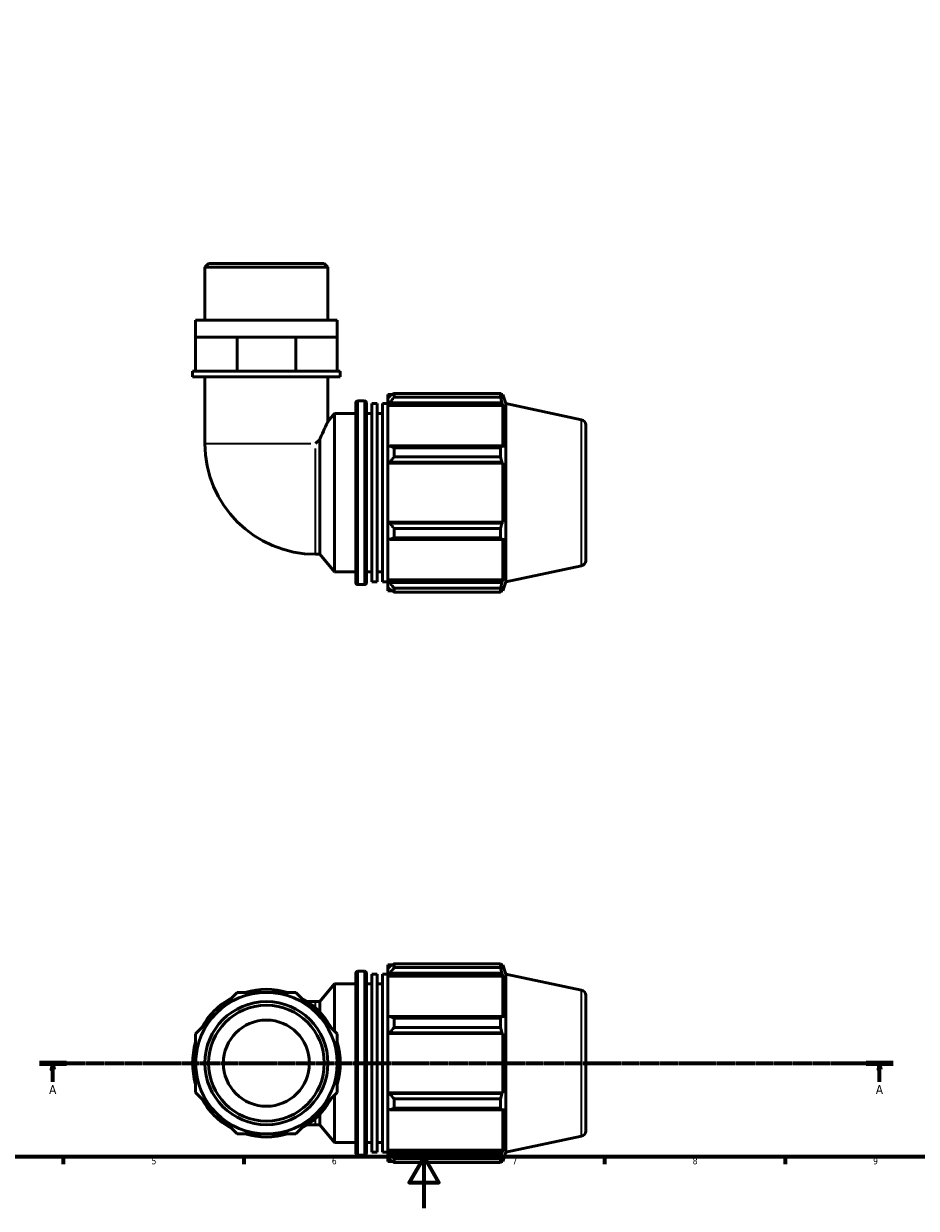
# Model space of a CAD drawing. Header units: millimetres. Extents: x 0 to 931, y 0 to 920.
# Tile 2 of 6: x 265 to 612, y 0 to 460. Entities that reach past the tile are written whole.
import ezdxf

# ---------------------------------------------------------------- set-up
doc = ezdxf.new("R2010")
doc.units = ezdxf.units.MM
doc.linetypes.add('CHAIN', pattern=[0.7087, 0.4724, -0.0591, 0.1181, -0.0591])
for name, color, linetype, lineweight in [('Border (ISO)', 7, 'Continuous', 70), ('Section Line (ISO)', 7, 'CHAIN', 70), ('Visible (ISO)', 7, 'Continuous', 50), ('Visible Narrow (ISO)', 7, 'Continuous', 35)]:
    doc.layers.add(name, color=color, linetype=linetype, lineweight=lineweight)
doc.styles.add('Label Text (ISO)', font='tahoma.ttf')
doc.styles.add('Note Text (ISO)', font='tahoma.ttf')

# ---------------------------------------------------------------- blocks, each defined once
blk = doc.blocks.new('Borders Default Border')
at = {"layer": 'Border (ISO)'}
for p, q in [((280.33, 20), (280.33, 17.1)), ((350.42, 20), (350.42, 17.1)), ((490.58, 20), (490.58, 17.1)), ((560.67, 20), (560.67, 17.1))]:
    blk.add_line(p, q, dxfattribs=at)
at = {"layer": 'Border (ISO)', "flags": 128}
for points in [[(20, 20), (20, 574), (821, 574), (821, 20), (20, 20)], [(420.5, 0), (420.5, 20), (414.73, 10), (426.27, 10), (420.5, 20)]]:
    blk.add_lwpolyline(points, dxfattribs=at)
at = {"layer": 'Border (ISO)', "color": 232, "true_color": 0xca0064, "char_height": 2.5, "attachment_point": 7, "style": 'Note Text (ISO)'}
for s, insert in [('5', (314.64, 17.05)), ('6', (384.66, 17.05)), ('7', (454.77, 17.1)), ('8', (524.81, 17.04)), ('9', (594.88, 17.05))]:
    blk.add_mtext(s, dxfattribs=dict(at, insert=insert))
blk = doc.blocks.new('2dTransSection0')
at = {"layer": 'Section Line (ISO)', "linetype": 'CHAIN'}
blk.add_line((271.1, 56.35), (602.63, 56.35), dxfattribs=at)
at = {"layer": 'Section Line (ISO)', "linetype": 'Continuous', "lineweight": 140}
for p, q in [((271.1, 56.35), (281.55, 56.35)), ((592.18, 56.35), (602.63, 56.35))]:
    blk.add_line(p, q, dxfattribs=at)
at = {"layer": 'Section Line (ISO)', "linetype": 'Continuous'}
for p, q in [((276.33, 56.35), (275.83, 53.85)), ((276.33, 53.85), (276.33, 56.35)), ((276.83, 53.85), (276.33, 56.35)), ((597.4, 56.35), (596.9, 53.85)), ((597.4, 53.85), (597.4, 56.35)), ((597.9, 53.85), (597.4, 56.35)), ((275.83, 53.85), (276.83, 53.85)), ((276.33, 49.12), (276.33, 53.85)), ((596.9, 53.85), (597.9, 53.85)), ((597.4, 49.12), (597.4, 53.85))]:
    blk.add_line(p, q, dxfattribs=at)
at = {"layer": 'Section Line (ISO)', "linetype": 'Continuous', "flags": 128}
for points in [[(276.83, 53.85), (276.33, 56.35), (275.83, 53.85), (276.83, 53.85)], [(597.9, 53.85), (597.4, 56.35), (596.9, 53.85), (597.9, 53.85)]]:
    blk.add_lwpolyline(points, dxfattribs=at)
at = {"layer": 'Section Line (ISO)'}
for points in [[(276.83, 53.85), (276.33, 56.35), (275.83, 53.85), (276.83, 53.85)], [(597.9, 53.85), (597.4, 56.35), (596.9, 53.85), (597.9, 53.85)]]:
    blk.add_solid(points, dxfattribs=at)
at = {"layer": 'Section Line (ISO)', "char_height": 3.5, "attachment_point": 7, "style": 'Label Text (ISO)'}
for insert in [(274.84, 44.35), (595.91, 44.35)]:
    blk.add_mtext('A', dxfattribs=dict(at, insert=insert))

msp = doc.modelspace()

# ---------------------------------------------------------------- linework, layer by layer
at = {"layer": 'Visible (ISO)'}
for p, q in [((336.789, 366.806), (335.355, 365.372)), ((335.355, 344.806), (335.355, 365.372)), ((383.158, 365.372), (335.355, 365.372)), ((336.789, 366.806), (381.724, 366.806)), ((381.724, 366.806), (383.158, 365.372)), ((383.158, 344.806), (383.158, 365.372)), ((386.743, 344.806), (331.77, 344.806)), ((331.77, 338.206), (331.77, 344.806)), ((386.743, 338.206), (386.743, 344.806)), ((331.77, 338.206), (339.82, 338.206)), ((331.77, 325.006), (331.77, 338.206)), ((339.82, 338.206), (347.871, 338.206)), ((347.871, 325.006), (347.871, 338.206)), ((347.871, 338.206), (359.256, 338.206)), ((359.256, 338.206), (370.642, 338.206)), ((370.642, 338.206), (378.692, 338.206)), ((370.642, 325.006), (370.642, 338.206)), ((378.692, 338.206), (386.743, 338.206)), ((386.743, 325.006), (386.743, 338.206)), ((331.77, 325.006), (330.575, 325.006)), ((330.575, 322.806), (330.575, 325.006)), ((387.938, 322.806), (330.575, 322.806)), ((334.027, 325.006), (331.77, 325.006)), ((345.614, 325.006), (334.027, 325.006)), ((335.355, 322.806), (335.355, 296.927)), ((347.871, 325.006), (345.614, 325.006)), ((351.063, 325.006), (347.871, 325.006)), ((367.449, 325.006), (351.063, 325.006)), ((370.642, 325.006), (367.449, 325.006)), ((372.899, 325.006), (370.642, 325.006)), ((384.486, 325.006), (372.899, 325.006)), ((383.158, 322.806), (383.158, 305.515)), ((386.743, 325.006), (384.486, 325.006)), ((387.938, 325.006), (386.743, 325.006)), ((387.938, 322.806), (387.938, 325.006)), ((394.776, 313.476), (397.31, 313.476)), ((406.376, 315.936), (406.376, 314.562)), ((406.376, 315.936), (408.122, 315.936)), ((407.196, 315.344), (406.376, 314.562)), ((406.376, 311.991), (406.376, 314.562)), ((408.836, 316.384), (408.836, 314.901)), ((408.836, 316.384), (450.173, 316.384)), ((450.173, 314.901), (408.836, 314.901)), ((450.173, 314.901), (450.173, 316.384)), ((450.406, 315.936), (451.106, 315.936)), ((451.106, 314.171), (450.706, 315.344)), ((452.256, 312.395), (451.106, 315.936)), ((451.106, 314.171), (451.106, 315.936)), ((383.158, 305.515), (385.71, 308.556)), ((385.71, 247.056), (385.71, 308.556)), ((385.71, 308.556), (393.976, 308.556)), ((393.976, 242.936), (393.976, 312.676)), ((398.11, 312.676), (398.11, 242.936)), ((398.11, 308.556), (400.176, 308.556)), ((400.176, 243.206), (400.176, 312.406)), ((400.176, 312.406), (402.243, 312.406)), ((402.243, 243.206), (402.243, 312.406)), ((402.243, 308.556), (404.31, 308.556)), ((404.31, 243.206), (404.31, 312.406)), ((404.31, 312.406), (406.376, 312.406)), ((406.376, 311.991), (407.196, 312.719)), ((406.376, 311.628), (406.376, 311.991)), ((406.376, 311.628), (406.376, 295.602)), ((406.376, 311.628), (451.106, 311.628)), ((407.196, 312.719), (450.706, 312.719)), ((450.706, 312.719), (451.106, 311.628)), ((451.106, 295.412), (451.106, 311.628)), ((452.256, 243.217), (452.256, 312.395)), ((481.672, 306.143), (452.256, 312.395)), ((483.256, 304.186), (483.256, 251.426)), ((379.963, 298.513), (378.378, 296.927)), ((379.963, 253.904), (379.963, 298.513)), ((407.196, 295.98), (406.376, 295.602)), ((406.376, 289.395), (406.376, 295.602)), ((450.706, 295.98), (407.196, 295.98)), ((408.836, 295.268), (408.836, 291.689)), ((408.836, 295.268), (450.173, 295.268)), ((450.173, 291.689), (450.173, 295.268)), ((451.106, 295.412), (450.706, 295.98)), ((450.173, 291.689), (408.836, 291.689)), ((406.376, 289.395), (407.196, 289.642)), ((406.376, 289.272), (406.376, 289.395)), ((406.376, 289.272), (406.376, 266.34)), ((406.376, 289.272), (451.106, 289.272)), ((407.196, 289.642), (450.706, 289.642)), ((450.706, 289.642), (451.106, 289.272)), ((451.106, 266.34), (451.106, 289.272)), ((406.376, 266.217), (406.376, 266.34)), ((406.376, 266.34), (451.106, 266.34)), ((407.196, 265.97), (406.376, 266.217)), ((406.376, 260.01), (406.376, 266.217)), ((450.706, 265.97), (407.196, 265.97)), ((408.836, 263.923), (408.836, 260.344)), ((408.836, 263.923), (450.173, 263.923)), ((450.173, 260.344), (450.173, 263.923)), ((451.106, 266.34), (450.706, 265.97)), ((406.376, 260.01), (407.196, 259.632)), ((406.376, 260.01), (406.376, 243.984)), ((407.196, 259.632), (450.706, 259.632)), ((450.173, 260.344), (408.836, 260.344)), ((450.706, 259.632), (451.106, 260.2)), ((451.106, 243.984), (451.106, 260.2)), ((378.378, 253.904), (379.963, 253.904)), ((379.963, 253.904), (385.71, 247.056)), ((481.672, 249.469), (452.256, 243.217)), ((385.71, 247.056), (393.976, 247.056)), ((398.11, 247.056), (400.176, 247.056)), ((402.243, 247.056), (404.31, 247.056)), ((406.376, 243.621), (406.376, 243.984)), ((406.376, 243.984), (451.106, 243.984)), ((451.106, 243.984), (450.706, 242.893)), ((394.776, 242.136), (397.31, 242.136)), ((400.176, 243.206), (402.243, 243.206)), ((404.31, 243.206), (406.376, 243.206)), ((406.376, 241.05), (406.376, 243.621)), ((407.196, 242.893), (406.376, 243.621)), ((406.376, 241.05), (407.196, 240.268)), ((406.376, 241.05), (406.376, 239.676)), ((406.376, 239.676), (408.122, 239.676)), ((450.706, 242.893), (407.196, 242.893)), ((408.836, 240.711), (408.836, 239.228)), ((408.836, 240.711), (450.173, 240.711)), ((450.173, 239.228), (408.836, 239.228)), ((450.173, 239.228), (450.173, 240.711)), ((450.406, 239.676), (451.106, 239.676)), ((450.706, 240.268), (451.106, 241.441)), ((452.256, 243.217), (451.106, 239.676)), ((451.106, 239.676), (451.106, 241.441)), ((394.776, 92.02), (397.31, 92.02)), ((406.376, 94.48), (406.376, 93.106)), ((406.376, 94.48), (408.122, 94.48)), ((407.196, 93.888), (406.376, 93.106)), ((406.376, 90.535), (406.376, 93.106)), ((408.836, 94.928), (408.836, 93.445)), ((408.836, 94.928), (450.173, 94.928)), ((450.173, 93.445), (408.836, 93.445)), ((450.173, 93.445), (450.173, 94.928)), ((450.406, 94.48), (451.106, 94.48)), ((451.106, 92.715), (450.706, 93.888)), ((452.256, 90.939), (451.106, 94.48)), ((451.106, 92.715), (451.106, 94.48)), ((393.976, 21.48), (393.976, 91.22)), ((398.11, 91.22), (398.11, 21.48)), ((400.176, 21.75), (400.176, 90.95)), ((400.176, 90.95), (402.243, 90.95)), ((402.243, 21.75), (402.243, 90.95)), ((404.31, 21.75), (404.31, 90.95)), ((404.31, 90.95), (406.376, 90.95)), ((406.376, 90.535), (407.196, 91.262)), ((406.376, 90.171), (406.376, 90.535)), ((406.376, 90.171), (406.376, 74.145)), ((406.376, 90.171), (451.106, 90.171)), ((407.196, 91.262), (450.706, 91.262)), ((450.706, 91.262), (451.106, 90.171)), ((451.106, 73.956), (451.106, 90.171)), ((452.256, 21.76), (452.256, 90.939)), ((481.672, 84.686), (452.256, 90.939)), ((347.871, 83.836), (339.82, 75.786)), ((359.256, 83.836), (347.871, 83.836)), ((370.642, 83.836), (359.256, 83.836)), ((378.692, 75.786), (370.642, 83.836)), ((379.963, 80.251), (385.71, 87.1)), ((385.71, 68.768), (385.71, 87.1)), ((385.71, 87.1), (393.976, 87.1)), ((398.11, 87.1), (400.176, 87.1)), ((402.243, 87.1), (404.31, 87.1)), ((378.378, 80.251), (375.111, 80.251)), ((378.378, 80.251), (379.963, 80.251)), ((379.963, 76.196), (379.963, 80.251)), ((483.256, 82.73), (483.256, 29.969)), ((339.82, 75.786), (331.77, 67.735)), ((386.743, 67.735), (378.692, 75.786)), ((407.196, 74.524), (406.376, 74.145)), ((406.376, 67.939), (406.376, 74.145)), ((450.706, 74.524), (407.196, 74.524)), ((408.836, 73.812), (408.836, 70.232)), ((408.836, 73.812), (450.173, 73.812)), ((450.173, 70.232), (450.173, 73.812)), ((451.106, 73.956), (450.706, 74.524)), ((450.173, 70.232), (408.836, 70.232)), ((331.77, 67.735), (331.77, 56.35)), ((386.743, 56.35), (386.743, 67.735)), ((406.376, 67.939), (407.196, 68.185)), ((406.376, 67.816), (406.376, 67.939)), ((406.376, 67.816), (406.376, 44.884)), ((406.376, 67.816), (451.106, 67.816)), ((407.196, 68.185), (450.706, 68.185)), ((450.706, 68.185), (451.106, 67.816)), ((451.106, 44.884), (451.106, 67.816)), ((331.77, 56.35), (331.77, 44.964)), ((386.743, 44.964), (386.743, 56.35)), ((331.77, 44.964), (339.82, 36.914)), ((378.692, 36.914), (386.743, 44.964)), ((385.71, 25.6), (385.71, 43.931)), ((406.376, 44.76), (406.376, 44.884)), ((406.376, 44.884), (451.106, 44.884)), ((406.376, 38.554), (406.376, 44.76)), ((407.196, 44.514), (406.376, 44.76)), ((450.706, 44.514), (407.196, 44.514)), ((408.836, 42.467), (408.836, 38.887)), ((408.836, 42.467), (450.173, 42.467)), ((450.173, 38.887), (450.173, 42.467)), ((451.106, 44.884), (450.706, 44.514)), ((339.82, 36.914), (347.871, 28.863)), ((370.642, 28.863), (378.692, 36.914)), ((406.376, 38.554), (406.376, 22.528)), ((406.376, 38.554), (407.196, 38.175)), ((407.196, 38.175), (450.706, 38.175)), ((450.173, 38.887), (408.836, 38.887)), ((450.706, 38.175), (451.106, 38.743)), ((451.106, 22.528), (451.106, 38.743)), ((375.111, 32.448), (378.378, 32.448)), ((378.378, 32.448), (379.963, 32.448)), ((379.963, 32.448), (379.963, 36.503)), ((379.963, 32.448), (385.71, 25.6)), ((347.871, 28.863), (359.256, 28.863)), ((359.256, 28.863), (370.642, 28.863)), ((481.672, 28.013), (452.256, 21.76)), ((385.71, 25.6), (393.976, 25.6)), ((398.11, 25.6), (400.176, 25.6)), ((402.243, 25.6), (404.31, 25.6)), ((394.776, 20.68), (397.31, 20.68)), ((400.176, 21.75), (402.243, 21.75)), ((404.31, 21.75), (406.376, 21.75)), ((406.376, 22.164), (406.376, 22.528)), ((406.376, 22.528), (451.106, 22.528)), ((406.376, 19.593), (406.376, 22.164)), ((407.196, 21.437), (406.376, 22.164)), ((406.376, 19.593), (406.376, 18.22)), ((406.376, 19.593), (407.196, 18.811)), ((450.706, 21.437), (407.196, 21.437)), ((408.836, 19.254), (408.836, 17.772)), ((408.836, 19.254), (450.173, 19.254)), ((450.173, 17.772), (450.173, 19.254)), ((451.106, 22.528), (450.706, 21.437)), ((450.706, 18.811), (451.106, 19.984)), ((452.256, 21.76), (451.106, 18.22)), ((451.106, 18.22), (451.106, 19.984)), ((406.376, 18.22), (408.122, 18.22)), ((450.173, 17.772), (408.836, 17.772)), ((450.406, 18.22), (451.106, 18.22))]:
    msp.add_line(p, q, dxfattribs=at)
for radius in [27.487, 23.901, 22.467, 16.731]:
    msp.add_circle((359.256, 56.35), radius, dxfattribs=at)
for centre, radius, start, end in [((394.776, 312.676), 0.8, 90, 180), ((397.31, 312.676), 0.8, 0, 90), ((481.256, 304.186), 2, 0, 78), ((378.378, 296.927), 43.023, 180, 270), ((481.256, 251.426), 2, 282, 0), ((394.776, 242.936), 0.8, 180, 270), ((397.31, 242.936), 0.8, 270, 0), ((394.776, 91.22), 0.8, 90, 180), ((397.31, 91.22), 0.8, 0, 90), ((359.256, 56.35), 28.682, 73.40216, 106.59784), ((481.256, 82.73), 2, 0, 78), ((359.256, 56.35), 28.682, 118.40216, 151.59784), ((359.256, 56.35), 28.682, 28.40216, 61.59784), ((359.256, 56.35), 28.682, 163.40216, 196.59784), ((359.256, 56.35), 28.682, 343.40216, 16.59784), ((359.256, 56.35), 28.682, 208.40216, 241.59784), ((359.256, 56.35), 28.682, 298.40216, 331.59784), ((359.256, 56.35), 28.682, 253.40216, 286.59784), ((481.256, 29.969), 2, 282, 0), ((394.776, 21.48), 0.8, 180, 270), ((397.31, 21.48), 0.8, 270, 0)]:
    msp.add_arc(centre, radius, start, end, dxfattribs=at)
for points, weights in [([(408.836, 316.384), (407.984, 315.854), (407.196, 315.344)], [1.01785635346, 1.01261861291, 1.00658545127]), ([(407.196, 312.719), (407.984, 313.788), (408.836, 314.901)], [1.00658545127, 1.01261861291, 1.01785635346]), ([(450.173, 316.384), (450.45, 315.854), (450.706, 315.344)], [1, 1.00184242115, 1.00286889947]), ([(450.706, 312.719), (450.45, 313.788), (450.173, 314.901)], [1.00286889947, 1.00184242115, 1]), ([(408.836, 295.268), (407.984, 295.632), (407.196, 295.98)], [1.01785635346, 1.01261861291, 1.00658545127]), ([(450.173, 295.268), (450.45, 295.632), (450.706, 295.98)], [1, 1.00184242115, 1.00286889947]), ([(407.196, 289.642), (407.984, 290.644), (408.836, 291.689)], [1.00658545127, 1.01261861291, 1.01785635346]), ([(450.706, 289.642), (450.45, 290.644), (450.173, 291.689)], [1.00286889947, 1.00184242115, 1]), ([(408.836, 263.923), (407.984, 264.968), (407.196, 265.97)], [1.01785635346, 1.01261861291, 1.00658545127]), ([(450.173, 263.923), (450.45, 264.968), (450.706, 265.97)], [1, 1.00184242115, 1.00286889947]), ([(407.196, 259.632), (407.984, 259.98), (408.836, 260.344)], [1.00658545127, 1.01261861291, 1.01785635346]), ([(450.706, 259.632), (450.45, 259.98), (450.173, 260.344)], [1.00286889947, 1.00184242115, 1]), ([(408.836, 240.711), (407.984, 241.824), (407.196, 242.893)], [1.01785635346, 1.01261861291, 1.00658545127]), ([(407.196, 240.268), (407.984, 239.758), (408.836, 239.228)], [1.00658545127, 1.01261861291, 1.01785635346]), ([(450.173, 240.711), (450.45, 241.824), (450.706, 242.893)], [1, 1.00184242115, 1.00286889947]), ([(450.706, 240.268), (450.45, 239.758), (450.173, 239.228)], [1.00286889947, 1.00184242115, 1]), ([(408.836, 94.928), (407.984, 94.397), (407.196, 93.888)], [1.01785635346, 1.01261861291, 1.00658545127]), ([(407.196, 91.262), (407.984, 92.331), (408.836, 93.445)], [1.00658545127, 1.01261861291, 1.01785635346]), ([(450.173, 94.928), (450.45, 94.397), (450.706, 93.888)], [1, 1.00184242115, 1.00286889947]), ([(450.706, 91.262), (450.45, 92.331), (450.173, 93.445)], [1.00286889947, 1.00184242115, 1]), ([(408.836, 73.812), (407.984, 74.175), (407.196, 74.524)], [1.01785635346, 1.01261861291, 1.00658545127]), ([(450.173, 73.812), (450.45, 74.175), (450.706, 74.524)], [1, 1.00184242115, 1.00286889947]), ([(407.196, 68.185), (407.984, 69.188), (408.836, 70.232)], [1.00658545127, 1.01261861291, 1.01785635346]), ([(450.706, 68.185), (450.45, 69.188), (450.173, 70.232)], [1.00286889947, 1.00184242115, 1]), ([(408.836, 42.467), (407.984, 43.511), (407.196, 44.514)], [1.01785635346, 1.01261861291, 1.00658545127]), ([(450.173, 42.467), (450.45, 43.511), (450.706, 44.514)], [1, 1.00184242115, 1.00286889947]), ([(407.196, 38.175), (407.984, 38.524), (408.836, 38.887)], [1.00658545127, 1.01261861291, 1.01785635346]), ([(450.706, 38.175), (450.45, 38.524), (450.173, 38.887)], [1.00286889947, 1.00184242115, 1]), ([(408.836, 19.254), (407.984, 20.368), (407.196, 21.437)], [1.01785635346, 1.01261861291, 1.00658545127]), ([(407.196, 18.811), (407.984, 18.302), (408.836, 17.772)], [1.00658545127, 1.01261861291, 1.01785635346]), ([(450.173, 19.254), (450.45, 20.368), (450.706, 21.437)], [1, 1.00184242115, 1.00286889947]), ([(450.706, 18.811), (450.45, 18.302), (450.173, 17.772)], [1.00286889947, 1.00184242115, 1])]:
    msp.add_rational_spline(points, weights, degree=2, dxfattribs=at)
msp.add_open_spline([(379.963, 298.513), (380.019, 298.645), (380.074, 298.775), (380.713, 300.278), (381.278, 301.528), (382.127, 303.366), (382.502, 304.155), (382.89, 304.963), (382.991, 305.172), (383.125, 305.448), (383.158, 305.515), (383.158, 305.515)], degree=3, knots=[9.2377387, 9.2377387, 9.2377387, 9.2377387, 9.2852674, 9.2852674, 9.7878458, 9.7878458, 10.216049, 10.216049, 10.4301506, 10.4301506, 10.6442522, 10.6442522, 10.6442522, 10.6442522], dxfattribs=at)
at = {"layer": 'Visible Narrow (ISO)'}
for p, q in [((394.776, 313.037), (394.776, 242.575)), ((397.31, 242.575), (397.31, 313.037)), ((481.672, 249.818), (481.672, 305.794)), ((335.541, 296.927), (376.442, 296.927)), ((378.378, 254.091), (378.378, 294.992)), ((394.776, 91.58), (394.776, 21.119)), ((397.31, 21.119), (397.31, 91.58)), ((481.672, 28.362), (481.672, 84.337)), ((378.378, 77.97), (378.378, 80.245)), ((378.378, 32.455), (378.378, 34.729))]:
    msp.add_line(p, q, dxfattribs=at)

# ---------------------------------------------------------------- block references
msp.add_blockref('Borders Default Border', (0, 0))
at = {"layer": 'Section Line (ISO)'}
msp.add_blockref('2dTransSection0', (0, 0), dxfattribs=at)

doc.saveas('drawing.dxf')
